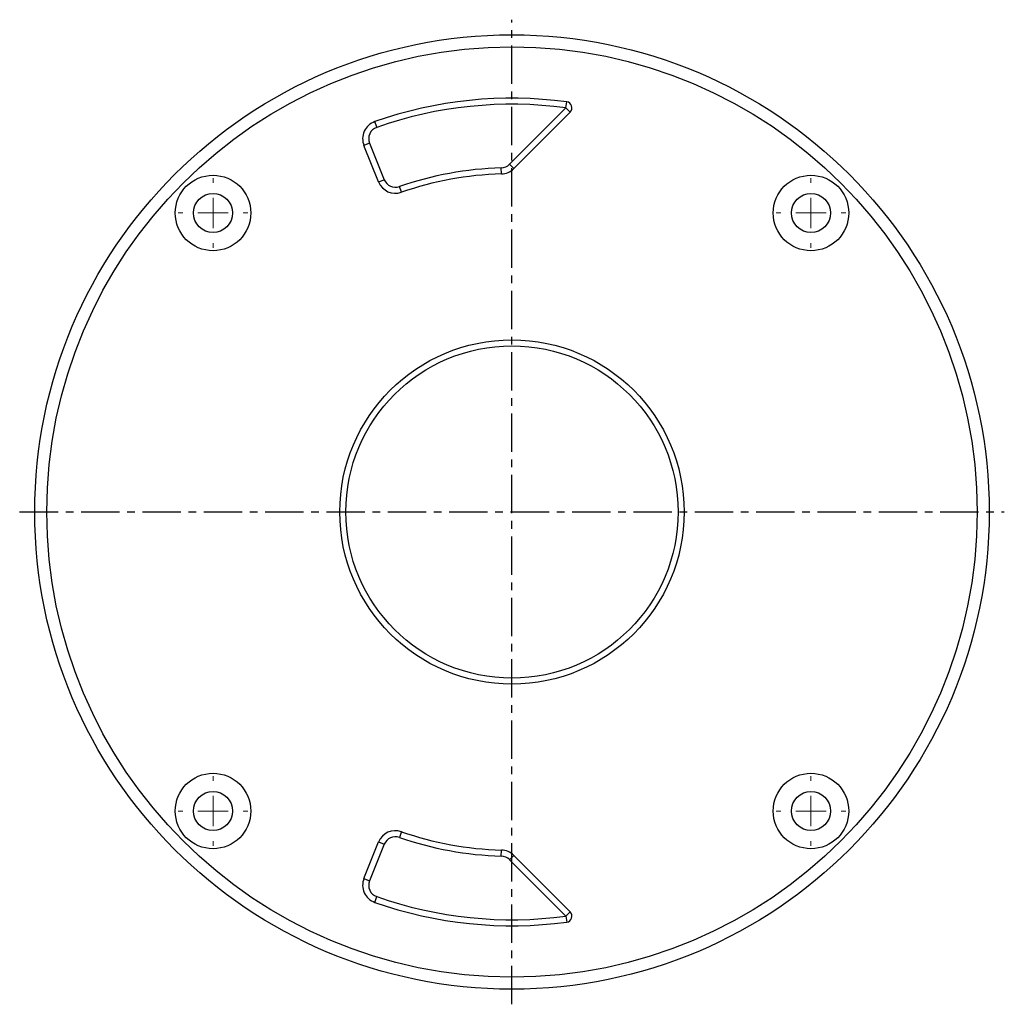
# Model space of a CAD drawing. Header units: millimetres. Extents: x 255 to 418, y 84 to 247.
import ezdxf

# ---------------------------------------------------------------- set-up
doc = ezdxf.new("R2010")
doc.units = ezdxf.units.MM
doc.linetypes.add('CENTER', pattern=[10.16, 6.35, -1.27, 1.27, -1.27])
doc.layers.add('CENTER', color=1, linetype='CENTER')

# ---------------------------------------------------------------- blocks, each defined once
blk = doc.blocks.new('SW_CENTERMARKSYMBOL_1')
at = {"color": 0, "linetype": 'Continuous', "lineweight": 0}
for p, q in [((0, 5), (0, 5.75)), ((0, 0), (0, 2.5)), ((-5, 0), (-5.75, 0)), ((0, 0), (-2.5, 0)), ((0, 0), (0, -2.5)), ((0, 0), (2.5, 0)), ((5, 0), (5.75, 0)), ((0, -5), (0, -5.75))]:
    blk.add_line(p, q, dxfattribs=at)
blk = doc.blocks.new('SW_CENTERMARKSYMBOL_2')
at = {"color": 0, "linetype": 'Continuous', "lineweight": 0}
for p, q in [((0, 5), (0, 5.75)), ((0, 0), (0, 2.5)), ((-5, 0), (-5.75, 0)), ((0, 0), (-2.5, 0)), ((0, 0), (0, -2.5)), ((0, 0), (2.5, 0)), ((5, 0), (5.75, 0)), ((0, -5), (0, -5.75))]:
    blk.add_line(p, q, dxfattribs=at)
blk = doc.blocks.new('SW_CENTERMARKSYMBOL_3')
at = {"color": 0, "linetype": 'Continuous', "lineweight": 0}
for p, q in [((0, 5), (0, 5.75)), ((0, 0), (0, 2.5)), ((-5, 0), (-5.75, 0)), ((0, 0), (-2.5, 0)), ((0, 0), (0, -2.5)), ((0, 0), (2.5, 0)), ((5, 0), (5.75, 0)), ((0, -5), (0, -5.75))]:
    blk.add_line(p, q, dxfattribs=at)
blk = doc.blocks.new('SW_CENTERMARKSYMBOL_4')
at = {"color": 0, "linetype": 'Continuous', "lineweight": 0}
for p, q in [((0, 5), (0, 5.75)), ((0, 0), (0, 2.5)), ((-5, 0), (-5.75, 0)), ((0, 0), (-2.5, 0)), ((0, 0), (0, -2.5)), ((0, 0), (2.5, 0)), ((5, 0), (5.75, 0)), ((0, -5), (0, -5.75))]:
    blk.add_line(p, q, dxfattribs=at)

msp = doc.modelspace()

# ---------------------------------------------------------------- linework, layer by layer
for p, q in [((345.57, 232.62), (345.7, 233.61)), ((336.22, 223.27), (345.57, 232.62)), ((346.28, 231.91), (336.93, 222.56)), ((345.57, 232.62), (346.28, 231.91)), ((314.25, 229.39), (313.92, 230.33)), ((313.06, 226.75), (312.13, 226.38)), ((313.06, 226.75), (315.5, 220.72)), ((314.57, 220.34), (312.13, 226.38)), ((334.9, 221.68), (334.87, 222.68)), ((336.93, 222.56), (336.22, 223.27)), ((314.57, 220.34), (315.5, 220.72)), ((318.33, 218.63), (318.01, 219.58)), ((318.33, 112.79), (318.01, 111.84)), ((312.13, 105.04), (314.57, 111.08)), ((314.57, 111.08), (315.5, 110.7)), ((315.5, 110.7), (313.06, 104.67)), ((334.87, 108.74), (334.9, 109.74)), ((336.22, 108.15), (336.93, 108.86)), ((345.57, 98.8), (336.22, 108.15)), ((336.93, 108.86), (346.28, 99.51)), ((312.13, 105.04), (313.06, 104.67)), ((313.92, 101.09), (314.25, 102.03)), ((345.57, 98.8), (346.28, 99.51)), ((345.57, 98.8), (345.7, 97.81))]:
    msp.add_line(p, q)
for centre, radius in [((336.64, 165.71), 79), ((336.64, 165.71), 77), ((287.15, 215.21), 6.25), ((386.14, 215.21), 6.25), ((287.15, 215.21), 3.25), ((386.14, 215.21), 3.25), ((336.64, 165.71), 28.5), ((336.64, 165.71), 27.5), ((287.15, 116.21), 6.25), ((386.14, 116.21), 6.25), ((287.15, 116.21), 3.25), ((386.14, 116.21), 3.25)]:
    msp.add_circle(centre, radius)
for centre, radius, start, end in [((336.64, 165.71), 68.5, 82.3995, 109.3749), ((336.64, 165.71), 67.5, 82.3995, 109.3749), ((345.57, 232.62), 1, 314.9936, 82.3995), ((314.92, 227.5), 3, 109.3749, 201.9872), ((314.92, 227.5), 2, 109.3749, 201.9872), ((336.64, 165.71), 57, 91.7854, 109.0869), ((336.64, 165.71), 56, 91.7854, 109.0869), ((334.81, 224.68), 2, 271.7854, 314.9936), ((334.81, 224.68), 3, 271.7854, 314.9936), ((317.35, 221.47), 3, 201.9872, 289.0869), ((317.35, 221.47), 2, 201.9872, 289.0869), ((317.35, 109.95), 3, 70.9131, 158.0128), ((336.64, 165.71), 56, 250.9131, 268.2146), ((317.35, 109.95), 2, 70.9131, 158.0128), ((336.64, 165.71), 57, 250.9131, 268.2146), ((334.81, 106.74), 3, 45.0064, 88.2146), ((334.81, 106.74), 2, 45.0064, 88.2146), ((314.92, 103.92), 3, 158.0128, 250.6251), ((314.92, 103.92), 2, 158.0128, 250.6251), ((336.64, 165.71), 68.5, 250.6251, 277.6005), ((336.64, 165.71), 67.5, 250.6251, 277.6005), ((345.57, 98.8), 1, 277.6005, 45.0064)]:
    msp.add_arc(centre, radius, start, end)
at = {"layer": 'CENTER'}
for p, q in [((336.64, 84.21), (336.64, 247.21)), ((255.14, 165.71), (418.14, 165.71))]:
    msp.add_line(p, q, dxfattribs=at)

# ---------------------------------------------------------------- block references
for name, p in [('SW_CENTERMARKSYMBOL_3', (287.15, 215.21)), ('SW_CENTERMARKSYMBOL_4', (386.14, 215.21)), ('SW_CENTERMARKSYMBOL_2', (287.15, 116.21)), ('SW_CENTERMARKSYMBOL_1', (386.14, 116.21))]:
    msp.add_blockref(name, p, dxfattribs=at)

doc.saveas('drawing.dxf')
